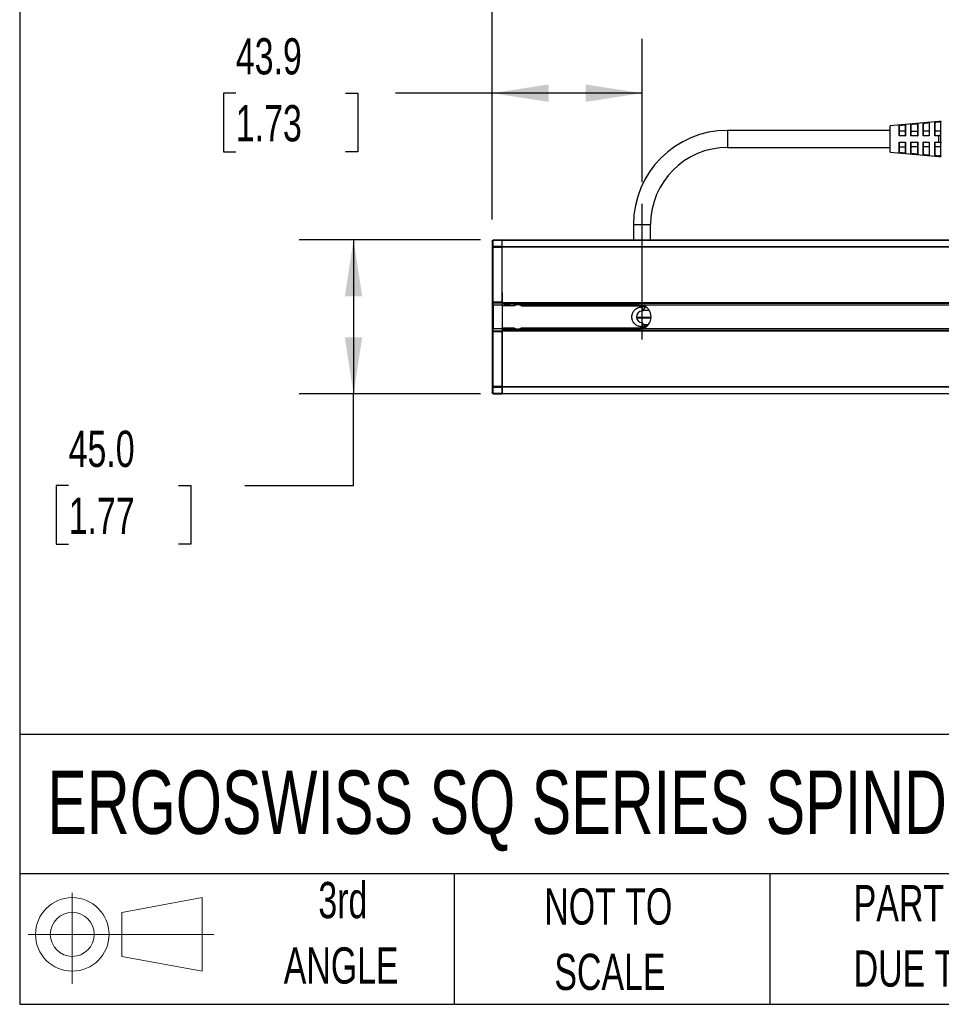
# Model space of a CAD drawing. Header units: millimetres. Extents: x 32 to 1365, y 32 to 1048.
# Tile 1 of 22: x 32 to 301, y 32 to 320. Entities that reach past the tile are written whole.
import ezdxf

# ---------------------------------------------------------------- set-up
doc = ezdxf.new("R2010")
doc.units = ezdxf.units.MM
doc.header["$LTSCALE"] = 5
doc.linetypes.add('CENTERX2', pattern=[20.32, 12.7, -2.54, 2.54, -2.54])
doc.layers.add('CENTER', color=40, linetype='CENTERX2')
doc.layers.add('SLD-DEFPOINTS', color=7, linetype='Continuous')
doc.layers.add('DIMENSIONS', color=140, linetype='Continuous', lineweight=25)
doc.layers.add('TEXT', color=140, linetype='Continuous', lineweight=25)
doc.styles.add('SLDTEXTSTYLE0', font='TXT', dxfattribs={"width": 0.7})
doc.dimstyles.new('SLDDIMSTYLE0', dxfattribs={"dimtxt": 10.790039, "dimasz": 16.51, "dimexe": 0, "dimexo": 0.0625, "dimgap": 2.69751, "dimtad": 0, "dimtih": 1, "dimtoh": 1, "dimrnd": 1e-09, "dimzin": 4, "dimdsep": 46, "dimtxsty": 'SLDTEXTSTYLE0', "dimsah": 1, "dimcen": 0.09, "dimadec": 0, "dimazin": 1, "dimtfac": 1, "dimtofl": 0, "dimtmove": 0, "dimatfit": 3, "dimfxl": 0, "dimfrac": 2, "dimtolj": 1, "dimtzin": 12, "dimarcsym": 0})
doc.dimstyles.new('SLDDIMSTYLE9', dxfattribs={"dimtxt": 10.790039, "dimasz": 16.51, "dimexe": 0, "dimexo": 0.0625, "dimgap": 2.69751, "dimtad": 0, "dimtih": 1, "dimtoh": 1, "dimrnd": 1e-09, "dimzin": 12, "dimdsep": 46, "dimtxsty": 'SLDTEXTSTYLE0', "dimsah": 1, "dimcen": 0.09, "dimadec": 0, "dimazin": 3, "dimtfac": 1, "dimtofl": 0, "dimtmove": 0, "dimatfit": 3, "dimfxl": 0, "dimfrac": 2, "dimtolj": 1, "dimtzin": 12, "dimarcsym": 0})

# ---------------------------------------------------------------- blocks, each defined once
blk = doc.blocks.new('Block11')
at = {"color": 7, "linetype": 'Continuous', "lineweight": 18}
for p, q in [((12.94, 26.55), (12.94, 0)), ((27.4, 20.84), (50.88, 25.16)), ((50.88, 25.16), (50.88, 3.66)), ((27.4, 7.98), (27.4, 20.84)), ((0, 14.41), (54.37, 14.41)), ((27.4, 7.98), (50.88, 3.66))]:
    blk.add_line(p, q, dxfattribs=at)
for radius in [10.75, 6.43]:
    blk.add_circle((12.94, 14.41), radius, dxfattribs=at)
blk = doc.blocks.new('Block12')
at = {"layer": 'SLD-DEFPOINTS'}
blk.add_blockref('Block11', (0, 0), dxfattribs=at)
blk = doc.blocks.new('_D_14')
at = {"layer": 'DIMENSIONS'}
for p, q in [((169.86, 261.17), (169.86, 379.76)), ((809.86, 244.17), (809.86, 379.76)), ((169.86, 363.89), (431.09, 363.89)), ((445.72, 363.89), (442.09, 363.89)), ((442.09, 363.89), (442.09, 346.74)), ((486.76, 363.89), (490.38, 363.89)), ((490.38, 363.89), (490.38, 346.74)), ((809.86, 363.89), (501.38, 363.89)), ((442.09, 346.74), (445.72, 346.74)), ((490.38, 346.74), (486.76, 346.74))]:
    blk.add_line(p, q, dxfattribs=at)
for points in [[(169.86, 363.89), (186.37, 361.35), (186.37, 366.43)], [(809.86, 363.89), (793.35, 366.43), (793.35, 361.35)]]:
    blk.add_solid(points, dxfattribs=at)
at = {"layer": 'DIMENSIONS', "char_height": 10.583, "attachment_point": 1, "style": 'SLDTEXTSTYLE0'}
for s, insert in [('640.0', (445.72, 379.94)), ('25.20', (445.72, 360.38))]:
    blk.add_mtext(s, dxfattribs=dict(at, insert=insert))
blk = doc.blocks.new('_D_16')
at = {"layer": 'DIMENSIONS'}
for p, q in [((169.86, 261.17), (169.86, 313.93)), ((213.71, 272.08), (213.71, 313.93)), ((94.95, 298.05), (91.33, 298.05)), ((91.33, 298.05), (91.33, 280.9)), ((127.02, 298.05), (130.64, 298.05)), ((130.64, 298.05), (130.64, 280.9)), ((169.86, 298.05), (141.64, 298.05)), ((213.71, 298.05), (169.86, 298.05)), ((91.33, 280.9), (94.95, 280.9)), ((130.64, 280.9), (127.02, 280.9))]:
    blk.add_line(p, q, dxfattribs=at)
for points in [[(169.86, 298.05), (186.37, 295.51), (186.37, 300.59)], [(213.71, 298.05), (197.2, 300.59), (197.2, 295.51)]]:
    blk.add_solid(points, dxfattribs=at)
at = {"layer": 'DIMENSIONS', "char_height": 10.583, "attachment_point": 1, "style": 'SLDTEXTSTYLE0'}
for s, insert in [('43.9', (94.95, 314.11)), ('1.73', (94.95, 294.55))]:
    blk.add_mtext(s, dxfattribs=dict(at, insert=insert))
blk = doc.blocks.new('_D_17')
at = {"layer": 'DIMENSIONS'}
for p, q in [((166.51, 255.17), (113.47, 255.17)), ((129.35, 255.17), (129.35, 210.17)), ((166.51, 210.17), (113.47, 210.17)), ((129.35, 183.34), (129.35, 210.17)), ((46.07, 183.34), (42.45, 183.34)), ((42.45, 183.34), (42.45, 166.19)), ((78.14, 183.34), (81.76, 183.34)), ((81.76, 183.34), (81.76, 166.19)), ((97.6, 183.34), (129.35, 183.34)), ((42.45, 166.19), (46.07, 166.19)), ((81.76, 166.19), (78.14, 166.19))]:
    blk.add_line(p, q, dxfattribs=at)
for points in [[(129.35, 255.17), (126.81, 238.66), (131.89, 238.66)], [(129.35, 210.17), (131.89, 226.68), (126.81, 226.68)]]:
    blk.add_solid(points, dxfattribs=at)
at = {"layer": 'DIMENSIONS', "char_height": 10.583, "attachment_point": 1, "style": 'SLDTEXTSTYLE0'}
for s, insert in [('45.0', (46.07, 199.39)), ('1.77', (46.07, 179.83))]:
    blk.add_mtext(s, dxfattribs=dict(at, insert=insert))

msp = doc.modelspace()

# ---------------------------------------------------------------- linework, layer by layer
for p, q in [((286.20655, 280.88522), (286.20655, 288.44762)), ((300.50299, 289.76642), (286.298, 288.54725)), ((286.298, 280.78559), (286.298, 288.54725)), ((288.898, 285.58881), (288.898, 288.6654)), ((290.60758, 288.71801), (289.004, 288.5769)), ((290.698, 288.82328), (290.698, 285.58798)), ((292.298, 285.58729), (292.298, 288.96467)), ((292.40655, 288.87603), (292.40188, 288.87562)), ((294.20736, 289.03394), (292.40655, 288.87603)), ((294.298, 289.14023), (294.298, 285.58649)), ((295.898, 285.58589), (295.898, 289.28046)), ((296.00655, 289.1915), (296.00232, 289.19113)), ((297.60712, 289.33148), (296.00655, 289.1915)), ((297.698, 289.43801), (297.698, 285.58526)), ((299.298, 285.58473), (299.298, 289.57788)), ((299.40655, 289.48868), (299.40267, 289.48834)), ((300.50728, 289.58475), (299.40655, 289.48868)), ((301.10655, 289.76642), (300.50299, 289.76642)), ((300.50299, 289.68313), (300.50299, 289.76642)), ((300.50299, 289.68313), (301.10655, 289.68312)), ((301.10655, 289.58475), (300.50728, 289.58475)), ((301.10655, 286.95771), (301.10655, 289.58475)), ((286.20655, 287.16642), (238.70655, 287.16642)), ((238.70655, 287.16642), (238.70655, 284.66642)), ((289.00138, 285.66642), (289.00655, 285.66642)), ((290.60655, 286.95771), (289.00655, 286.95771)), ((289.00655, 285.66642), (290.60732, 285.66642)), ((292.40188, 285.66642), (292.40655, 285.66642)), ((292.40655, 286.95771), (294.20655, 286.95771)), ((292.40655, 285.66642), (294.20716, 285.66642)), ((296.00232, 285.66642), (296.00655, 285.66642)), ((297.60655, 286.95771), (296.00655, 286.95771)), ((296.00655, 285.66642), (297.60712, 285.66642)), ((299.40267, 285.66642), (299.40655, 285.66642)), ((301.10655, 286.95771), (299.40655, 286.95771)), ((299.40655, 285.66642), (300.50728, 285.66642)), ((301.10655, 285.58442), (300.50299, 285.58435)), ((300.50299, 283.74849), (300.50299, 285.58435)), ((301.10655, 285.66642), (300.50728, 285.66642)), ((301.10655, 285.66642), (301.10655, 286.95771)), ((301.10655, 283.74842), (301.10655, 285.58442)), ((238.70655, 284.66642), (238.70655, 282.16642)), ((238.70655, 282.16642), (286.20655, 282.16642)), ((288.898, 280.66744), (288.898, 283.74402)), ((290.60758, 283.66642), (289.00401, 283.66642)), ((289.00655, 282.37513), (290.60655, 282.37513)), ((290.698, 283.74486), (290.698, 280.50886)), ((292.298, 280.36816), (292.298, 283.74555)), ((292.40655, 283.66642), (292.40188, 283.66642)), ((294.20736, 283.66642), (292.40655, 283.66642)), ((294.20655, 282.37513), (292.40655, 282.37513)), ((294.298, 283.74635), (294.298, 280.1926)), ((295.898, 280.05237), (295.898, 283.74695)), ((296.00655, 283.66642), (296.00232, 283.66642)), ((297.60712, 283.66642), (296.00655, 283.66642)), ((297.60655, 282.37513), (296.00655, 282.37513)), ((297.698, 283.74758), (297.698, 279.89482)), ((299.298, 279.75495), (299.298, 283.74811)), ((299.40655, 283.66642), (299.40267, 283.66642)), ((300.50728, 283.66642), (299.40655, 283.66642)), ((301.10655, 282.37513), (299.40655, 282.37513)), ((300.50299, 283.74849), (301.10655, 283.74842)), ((301.10655, 283.66642), (300.50728, 283.66642)), ((301.10655, 282.37513), (301.10655, 283.66642)), ((301.10655, 279.74808), (301.10655, 282.37513)), ((286.298, 280.78559), (300.50299, 279.56642)), ((289.00138, 280.75617), (289.00655, 280.75571)), ((289.00655, 280.75571), (290.60732, 280.61491)), ((292.40188, 280.45722), (292.40655, 280.45681)), ((292.40655, 280.45681), (294.20716, 280.29894)), ((296.00232, 280.1417), (296.00655, 280.14133)), ((296.00655, 280.14133), (297.60712, 280.00135)), ((299.40267, 279.84449), (299.40655, 279.84416)), ((299.40655, 279.84416), (300.50728, 279.74808)), ((301.10655, 279.64972), (300.50299, 279.64971)), ((300.50299, 279.56642), (300.50299, 279.64971)), ((300.50299, 279.56642), (301.10655, 279.56642)), ((301.10655, 279.74808), (300.50728, 279.74808)), ((211.20655, 259.66642), (211.20655, 255.16642)), ((211.20655, 259.66642), (213.70655, 259.66642)), ((213.70655, 259.66642), (216.20655, 259.66642)), ((216.20655, 255.16642), (216.20655, 259.66642)), ((169.85655, 254.81924), (169.85655, 253.02261)), ((172.85322, 255.16636), (170.15131, 255.1192)), ((170.15131, 255.03134), (172.85322, 255.07851)), ((170.15131, 253.23471), (170.15131, 255.03134)), ((172.85322, 253.25425), (170.15131, 253.23471)), ((172.85322, 253.25425), (172.85322, 255.07851)), ((172.85655, 255.16642), (803.85655, 255.16642)), ((172.85655, 255.16642), (172.85655, 255.07855)), ((172.85655, 255.07855), (803.85655, 255.07855)), ((172.85655, 253.25429), (172.85655, 255.07855)), ((172.85655, 253.25429), (172.85655, 253.04215)), ((172.85655, 253.25429), (803.85655, 253.25429)), ((169.85655, 253.02261), (169.85655, 237.01359)), ((170.15131, 253.02261), (169.85655, 253.02261)), ((170.15131, 253.02261), (172.85322, 253.04215)), ((170.15131, 237.01359), (170.15131, 253.02261)), ((172.85322, 236.96643), (172.85322, 253.04215)), ((172.85655, 236.86642), (172.85655, 253.04215)), ((803.85655, 253.04215), (172.85655, 253.04215)), ((172.85322, 250.09249), (172.85655, 250.09249)), ((172.85655, 249.95991), (172.85322, 249.95991)), ((172.85655, 249.56216), (172.85322, 249.56216)), ((172.85655, 249.42958), (172.85322, 249.42958)), ((172.85655, 248.6838), (172.85322, 248.6838)), ((172.85655, 247.92145), (172.85322, 247.92145)), ((172.85322, 247.73915), (172.85655, 247.73915)), ((172.85655, 247.49056), (172.85322, 247.49056)), ((172.85655, 246.94366), (172.85322, 246.94366)), ((172.85655, 246.76136), (172.85322, 246.76136)), ((172.85655, 246.49619), (172.85322, 246.49619)), ((172.85655, 245.86642), (172.85322, 245.86642)), ((172.85655, 245.76699), (172.85322, 245.76699)), ((172.85655, 245.71727), (172.85322, 245.71727)), ((172.85655, 245.7007), (172.85322, 245.7007)), ((172.85655, 245.56811), (172.85322, 245.56811)), ((172.85655, 245.40239), (172.85322, 245.40239)), ((172.85655, 245.20351), (172.85322, 245.20351)), ((172.85655, 245.05436), (172.85322, 245.05436)), ((172.85655, 244.93835), (172.85322, 244.93835)), ((172.85655, 244.77262), (172.85322, 244.77262)), ((172.85655, 244.67318), (172.85322, 244.67318)), ((172.85655, 244.52403), (172.85322, 244.52403)), ((172.85655, 244.42459), (172.85322, 244.42459)), ((172.85655, 244.3583), (172.85322, 244.3583)), ((172.85655, 244.34173), (172.85322, 244.34173)), ((172.85655, 244.32515), (172.85322, 244.32515)), ((172.85655, 242.85017), (172.85322, 242.85017)), ((172.85322, 240.99676), (172.85655, 240.99676)), ((172.85655, 240.82794), (172.85322, 240.82794)), ((169.85655, 237.01359), (170.15131, 237.01359)), ((169.85655, 236.83858), (169.85655, 236.10856)), ((170.15131, 236.10856), (169.85655, 236.10856)), ((169.85655, 236.10856), (169.85655, 229.22447)), ((170.15131, 236.10856), (170.15121, 236.71366)), ((172.85322, 236.96643), (170.15131, 237.01359)), ((172.85322, 236.66648), (170.15131, 236.71364)), ((172.85322, 236.08886), (170.15131, 236.10856)), ((170.15131, 236.10856), (170.15131, 229.22447)), ((172.85322, 236.20919), (174.92321, 236.20201)), ((176.14633, 236.10493), (172.85322, 236.11643)), ((172.85488, 235.91938), (172.85322, 236.08886)), ((172.85655, 236.86642), (803.85655, 236.86642)), ((172.85655, 236.86642), (172.85655, 236.66642)), ((172.85655, 236.66642), (803.85655, 236.66642)), ((172.85655, 236.56642), (172.85655, 236.66642)), ((175.12506, 236.16642), (172.85655, 236.56642)), ((175.12506, 236.16642), (176.3883, 236.16642)), ((176.2924, 236.23465), (176.54873, 236.33493)), ((212.85655, 236.16642), (178.3248, 236.16642)), ((213.12382, 235.97586), (178.57853, 236.09644)), ((185.18279, 236.16642), (213.12382, 236.06949)), ((803.85655, 236.09535), (213.55828, 236.09535)), ((172.85488, 235.91938), (172.85488, 229.41345)), ((176.14738, 235.90494), (172.85488, 235.91938)), ((178.57958, 235.89645), (213.12487, 235.77586)), ((213.54911, 235.54951), (213.70655, 235.55225)), ((214.71029, 235.56977), (213.70655, 234.31642)), ((213.70655, 235.55225), (213.70655, 234.31642)), ((214.27268, 235.56214), (213.71084, 235.55233)), ((213.98685, 234.66642), (215.72883, 234.66642)), ((212.06083, 232.54763), (216.35453, 232.54763)), ((216.33262, 232.25785), (212.10794, 232.25785)), ((213.70655, 231.01642), (213.70655, 229.78058)), ((214.71029, 229.76306), (213.70655, 231.01642)), ((215.44234, 230.38072), (214.19778, 230.40302)), ((215.50313, 230.37608), (214.20069, 230.3994)), ((169.85655, 229.22447), (170.15131, 229.22447)), ((169.85655, 229.22447), (169.85655, 228.49425)), ((169.85655, 228.31924), (169.85655, 212.31022)), ((170.15121, 228.61918), (170.15131, 229.22447)), ((170.15131, 228.6192), (172.85322, 228.66636)), ((170.15131, 229.22447), (172.85322, 229.24397)), ((170.15131, 228.31924), (172.85322, 228.36641)), ((170.15131, 212.31022), (170.15131, 228.31924)), ((172.85322, 229.24398), (172.85488, 229.41345)), ((172.85322, 229.21641), (176.14633, 229.2279)), ((174.23792, 229.00999), (172.85322, 229.00522)), ((172.85322, 212.29068), (172.85322, 228.36641)), ((172.85488, 229.41345), (176.14738, 229.4279)), ((172.85655, 228.76642), (175.12506, 229.16642)), ((172.85655, 228.66642), (172.85655, 228.76642)), ((172.85655, 228.46642), (172.85655, 228.66642)), ((803.85655, 228.66642), (172.85655, 228.66642)), ((172.85655, 228.46642), (172.85655, 212.29068)), ((803.85655, 228.46642), (172.85655, 228.46642)), ((175.12506, 229.16642), (176.3883, 229.16642)), ((178.3248, 229.16642), (212.85655, 229.16642)), ((178.57853, 229.23639), (213.12382, 229.35698)), ((178.57958, 229.43639), (213.12487, 229.55698)), ((213.70655, 229.78058), (213.54912, 229.78333)), ((213.55828, 229.23749), (803.85655, 229.23749)), ((213.71164, 229.78049), (213.70655, 229.78058)), ((214.27268, 229.7707), (213.71164, 229.78049)), ((215.08409, 230.0562), (214.46729, 230.06649)), ((214.64898, 229.83963), (214.84153, 229.83646)), ((172.85322, 213.1664), (172.85655, 213.16642)), ((169.85655, 212.31022), (170.15131, 212.31022)), ((169.85655, 212.31022), (169.85655, 210.51359)), ((172.85322, 212.29068), (170.15131, 212.31022)), ((170.15131, 212.09812), (172.85322, 212.07859)), ((170.15131, 210.30149), (170.15131, 212.09812)), ((172.85322, 210.25433), (170.15131, 210.30149)), ((170.15131, 210.21364), (172.85322, 210.16648)), ((172.85655, 212.84381), (172.85322, 212.84381)), ((172.85322, 210.25433), (172.85322, 212.07859)), ((172.85655, 212.07855), (172.85655, 212.29068)), ((172.85655, 212.29068), (803.85655, 212.29068)), ((803.85655, 212.07855), (172.85655, 212.07855)), ((172.85655, 212.07855), (172.85655, 210.25429)), ((172.85655, 210.25429), (803.85655, 210.25429)), ((172.85655, 210.16642), (172.85655, 210.25429)), ((803.85655, 210.16642), (172.85655, 210.16642))]:
    msp.add_line(p, q)
at = {"flags": 128}
msp.add_lwpolyline([(170.15131, 228.31924), (170.09354, 228.31924), (170.03813, 228.31924), (169.98717, 228.31924), (169.94258, 228.31924), (169.90602, 228.31924), (169.87889, 228.31924), (169.86219, 228.31924), (169.85655, 228.31924)], dxfattribs=at)
for centre, radius, start, end in [((286.30655, 288.44762), 0.1, 94.9054868, 180), ((301.10655, 289.86642), 0.1, 270, 0), ((238.70655, 259.66642), 27.5, 90, 180), ((238.70655, 259.66642), 22.5, 90, 180), ((286.30655, 280.88522), 0.1, 180, 265.0945132), ((301.10655, 279.46642), 0.1, 360, 90), ((170.15655, 254.81924), 0.3, 91, 180), ((170.15655, 237.01359), 0.3, 180, 269), ((170.41683, 235.97493), 5.73098, 359.3001791, 1.2998071), ((170.7008, 232.85392), 6.58349, 28.4688385, 30.2168888), ((172.56593, 239.22767), 6.53423, 330.2576784, 332.0040166), ((172.84902, 235.96644), 5.73098, 359.3001791, 1.2998071), ((207.39432, 235.84586), 5.73098, 359.3001791, 1.2998071), ((212.85655, 232.66642), 3.5, 281.5658538, 78.4341462), ((213.70655, 232.66642), 1.65, 90, 270), ((170.15655, 228.31924), 0.3, 91, 179.9999766), ((178.6906, 229.18398), 2.54465, 179.0110943, 180.3955207), ((170.41683, 229.3579), 5.73098, 358.7001929, 0.6998209), ((170.7008, 232.47891), 6.58349, 329.7831112, 331.5311615), ((172.56593, 226.10517), 6.53423, 27.9959834, 29.7423216), ((172.84902, 229.36639), 5.73098, 358.7001929, 0.6998209), ((227.72275, 229.2504), 14.59932, 179.5817292, 180.4182708), ((207.39432, 229.48698), 5.73098, 358.7001929, 0.6998209), ((214.82323, 229.74929), 0.20365, 192.233665, 207.2173512), ((170.15655, 210.51359), 0.3, 180, 269)]:
    msp.add_arc(centre, radius, start, end)
for points, knots in [([(288.89798, 288.6656), (288.90408, 288.66557), (288.91741, 288.66552), (288.93042, 288.66161), (288.94281, 288.65284), (288.95932, 288.63772), (288.97891, 288.61665), (288.99534, 288.59557), (289.00106, 288.58323), (289.004, 288.5769)], [0, 0, 0, 0, 0.113711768, 0.248724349, 0.32119565, 0.515587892, 0.760202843, 0.877144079, 1, 1, 1, 1]), ([(288.898, 288.6654), (289.09143, 288.6823), (289.69145, 288.73472), (290.29144, 288.78751), (290.698, 288.82328)], [0, 0, 0, 0, 0.322382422, 1, 1, 1, 1]), ([(290.60758, 288.71802), (290.60889, 288.72434), (290.6117, 288.73782), (290.62346, 288.76235), (290.63927, 288.78405), (290.6523, 288.80281), (290.66339, 288.81384), (290.67816, 288.82071), (290.69178, 288.82247), (290.698, 288.82328)], [0, 0, 0, 0, 0.113102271, 0.241051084, 0.489709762, 0.625627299, 0.760816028, 0.890752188, 1, 1, 1, 1]), ([(292.40188, 288.87562), (292.39945, 288.88219), (292.39452, 288.89553), (292.38291, 288.91338), (292.36669, 288.9318), (292.3418, 288.95154), (292.31691, 288.96181), (292.30085, 288.96424), (292.298, 288.96467)], [0, 0, 0, 0, 0.124425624, 0.2525355, 0.386710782, 0.595793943, 0.928368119, 1, 1, 1, 1]), ([(292.40655, 285.66642), (292.40655, 286.43792), (292.40655, 287.14332), (292.40655, 288.26521), (292.40655, 288.65992), (292.40655, 288.84457)], [0, 0, 0, 0, 0.5, 0.5, 1, 1, 1, 1]), ([(294.20655, 289.02088), (294.20655, 288.83311), (294.20655, 288.41886), (294.20655, 287.23242), (294.20655, 286.48407), (294.20655, 285.66642)], [0, 0, 0, 0, 0.5, 0.5, 1, 1, 1, 1]), ([(294.298, 289.14023), (294.28697, 289.13595), (294.26779, 289.12851), (294.24585, 289.10988), (294.22914, 289.09003), (294.21423, 289.06588), (294.20961, 289.04438), (294.20736, 289.03394)], [0, 0, 0, 0, 0.278528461, 0.484382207, 0.617914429, 0.814445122, 1, 1, 1, 1]), ([(296.00232, 289.19113), (295.99996, 289.19778), (295.99515, 289.21129), (295.98357, 289.22939), (295.96725, 289.24803), (295.94212, 289.26779), (295.91701, 289.27785), (295.90085, 289.28007), (295.898, 289.28046)], [0, 0, 0, 0, 0.124184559, 0.252227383, 0.386633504, 0.596777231, 0.928984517, 1, 1, 1, 1]), ([(296.00655, 285.66642), (296.00655, 286.52097), (296.00655, 287.30371), (296.00655, 288.54177), (296.00655, 288.97157), (296.00655, 289.16167)], [0, 0, 0, 0, 0.5, 0.5, 1, 1, 1, 1]), ([(297.60655, 289.3198), (297.60655, 289.12725), (297.60655, 288.68004), (297.60655, 287.38392), (297.60655, 286.56245), (297.60655, 285.66642)], [0, 0, 0, 0, 0.5, 0.5, 1, 1, 1, 1]), ([(297.698, 289.43801), (297.6879, 289.43432), (297.66977, 289.42768), (297.64752, 289.41024), (297.62892, 289.38926), (297.61359, 289.36376), (297.60917, 289.34142), (297.6072, 289.33148)], [0, 0, 0, 0, 0.252996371, 0.454370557, 0.604625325, 0.823933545, 1, 1, 1, 1]), ([(299.40267, 289.48834), (299.40036, 289.49506), (299.39567, 289.50871), (299.38412, 289.527), (299.36775, 289.54578), (299.34246, 289.56557), (299.31713, 289.57548), (299.30085, 289.57753), (299.298, 289.57788)], [0, 0, 0, 0, 0.123999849, 0.251993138, 0.386590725, 0.596420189, 0.929464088, 1, 1, 1, 1]), ([(299.40655, 285.66642), (299.40655, 286.59931), (299.40655, 287.45523), (299.40655, 288.80293), (299.40655, 289.26557), (299.40655, 289.46017)], [0, 0, 0, 0, 0.5, 0.5, 1, 1, 1, 1]), ([(301.20415, 289.71272), (301.2049, 289.71993), (301.20634, 289.73375), (301.20648, 289.74389), (301.20655, 289.74874)], [0, 0, 0, 0, 0.521288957, 1, 1, 1, 1]), ([(288.898, 285.58881), (288.90085, 285.59161), (288.91726, 285.60772), (288.94282, 285.63048), (288.96979, 285.65311), (288.98977, 285.66441), (288.99757, 285.66576), (289.00138, 285.66642)], [0, 0, 0, 0, 0.072399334, 0.417472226, 0.634196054, 0.821259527, 1, 1, 1, 1]), ([(290.60757, 285.66641), (290.60893, 285.6661), (290.61169, 285.66547), (290.62041, 285.66019), (290.6342, 285.64976), (290.65846, 285.62595), (290.68269, 285.60269), (290.698, 285.58798)], [0, 0, 0, 0, 0.123477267, 0.250371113, 0.383094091, 0.609994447, 1, 1, 1, 1]), ([(292.298, 285.58729), (292.30085, 285.59009), (292.3174, 285.6064), (292.34322, 285.62956), (292.37044, 285.65272), (292.39052, 285.66434), (292.39816, 285.66574), (292.40188, 285.66642)], [0, 0, 0, 0, 0.071700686, 0.417057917, 0.634092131, 0.821515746, 1, 1, 1, 1]), ([(294.20736, 285.66641), (294.20863, 285.66609), (294.21122, 285.66544), (294.21985, 285.66001), (294.23366, 285.64931), (294.25809, 285.62498), (294.28255, 285.60139), (294.298, 285.58649)], [0, 0, 0, 0, 0.123267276, 0.250160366, 0.38322293, 0.610386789, 1, 1, 1, 1]), ([(295.898, 285.58589), (295.90085, 285.5887), (295.9175, 285.60516), (295.94355, 285.6287), (295.97102, 285.65234), (295.99121, 285.66428), (295.99868, 285.66572), (296.00232, 285.66642)], [0, 0, 0, 0, 0.071091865, 0.416048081, 0.634073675, 0.82177491, 1, 1, 1, 1]), ([(297.6072, 285.66642), (297.60828, 285.66599), (297.6106, 285.66506), (297.61894, 285.65842), (297.63365, 285.64634), (297.65954, 285.62242), (297.68364, 285.59913), (297.698, 285.58526)], [0, 0, 0, 0, 0.113405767, 0.244732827, 0.396541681, 0.640651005, 1, 1, 1, 1]), ([(299.298, 285.58473), (299.30085, 285.58755), (299.31756, 285.60411), (299.34378, 285.62797), (299.37148, 285.65201), (299.39176, 285.66423), (299.3991, 285.6657), (299.40267, 285.66642)], [0, 0, 0, 0, 0.0706066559, 0.4146472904, 0.6339192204, 0.821918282, 1, 1, 1, 1]), ([(288.89798, 283.74398), (288.90503, 283.73717), (288.91854, 283.72415), (288.94017, 283.70638), (288.95931, 283.69261), (288.97777, 283.68129), (288.9917, 283.66937), (288.99942, 283.66708), (289.004, 283.66572)], [0, 0, 0, 0, 0.175466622, 0.335928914, 0.519374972, 0.634913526, 0.783344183, 1, 1, 1, 1]), ([(290.60758, 283.6656), (290.60889, 283.66605), (290.6117, 283.66702), (290.62347, 283.67459), (290.63931, 283.68711), (290.65236, 283.70639), (290.66354, 283.72333), (290.6781, 283.73948), (290.69177, 283.74316), (290.69799, 283.74484)], [0, 0, 0, 0, 0.111978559, 0.238655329, 0.484951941, 0.620010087, 0.755820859, 0.888922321, 1, 1, 1, 1]), ([(292.40188, 283.66642), (292.39945, 283.66674), (292.39452, 283.66741), (292.38291, 283.67286), (292.36669, 283.68312), (292.3418, 283.70451), (292.31691, 283.72692), (292.30085, 283.74274), (292.298, 283.74555)], [0, 0, 0, 0, 0.124425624, 0.2525355, 0.386710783, 0.595793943, 0.92836812, 1, 1, 1, 1]), ([(292.40655, 280.48826), (292.40655, 280.67292), (292.40655, 281.06763), (292.40655, 282.18952), (292.40655, 282.89491), (292.40655, 283.66642)], [0, 0, 0, 0, 0.5, 0.5, 1, 1, 1, 1]), ([(294.20655, 283.66642), (294.20655, 282.84876), (294.20655, 282.10042), (294.20655, 280.91398), (294.20655, 280.49973), (294.20655, 280.31196)], [0, 0, 0, 0, 0.5, 0.5, 1, 1, 1, 1]), ([(294.298, 283.74635), (294.28697, 283.7356), (294.26779, 283.7169), (294.24585, 283.69579), (294.22914, 283.67959), (294.21423, 283.66874), (294.20961, 283.66718), (294.20736, 283.66642)], [0, 0, 0, 0, 0.2785284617, 0.4843822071, 0.6179144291, 0.8144451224, 1, 1, 1, 1]), ([(296.00232, 283.66642), (295.99996, 283.66675), (295.99515, 283.66743), (295.98357, 283.67303), (295.96725, 283.68355), (295.94212, 283.70539), (295.91701, 283.72816), (295.90085, 283.74413), (295.898, 283.74695)], [0, 0, 0, 0, 0.124184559, 0.252227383, 0.386633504, 0.596777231, 0.928984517, 1, 1, 1, 1]), ([(296.00655, 280.17117), (296.00655, 280.36127), (296.00655, 280.79107), (296.00655, 282.02912), (296.00655, 282.81187), (296.00655, 283.66642)], [0, 0, 0, 0, 0.5, 0.5, 1, 1, 1, 1]), ([(297.60655, 283.66642), (297.60655, 282.77038), (297.60655, 281.94891), (297.60655, 280.6528), (297.60655, 280.20559), (297.60655, 280.01303)], [0, 0, 0, 0, 0.5, 0.5, 1, 1, 1, 1]), ([(297.698, 283.74758), (297.6879, 283.73775), (297.66977, 283.7201), (297.64752, 283.69932), (297.62892, 283.68247), (297.61359, 283.66978), (297.60917, 283.66745), (297.6072, 283.66642)], [0, 0, 0, 0, 0.252996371, 0.454370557, 0.604625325, 0.823933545, 1, 1, 1, 1]), ([(299.40267, 283.66642), (299.40036, 283.66676), (299.39567, 283.66745), (299.38412, 283.67317), (299.36775, 283.68388), (299.34246, 283.70611), (299.31713, 283.72914), (299.30085, 283.74528), (299.298, 283.74811)], [0, 0, 0, 0, 0.123999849, 0.251993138, 0.386590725, 0.596420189, 0.929464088, 1, 1, 1, 1]), ([(299.40655, 279.87266), (299.40655, 280.06727), (299.40655, 280.5299), (299.40655, 281.87761), (299.40655, 282.73353), (299.40655, 283.66642)], [0, 0, 0, 0, 0.5, 0.5, 1, 1, 1, 1]), ([(301.10655, 283.66642), (301.1101, 283.6663), (301.11841, 283.66603), (301.13133, 283.66362), (301.14773, 283.65825), (301.16525, 283.64836), (301.18539, 283.63022), (301.19613, 283.61222), (301.20444, 283.59081), (301.20565, 283.57683), (301.20655, 283.56642)], [0, 0, 0, 0, 0.045922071, 0.10731943, 0.186190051, 0.307800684, 0.431220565, 0.660315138, 0.747153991, 1, 1, 1, 1]), ([(301.20655, 283.57487), (301.2064, 283.57801), (301.20592, 283.58789), (301.2048, 283.59895), (301.20404, 283.6065)], [0, 0, 0, 0, 0.318429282, 1, 1, 1, 1]), ([(288.898, 280.66744), (288.90085, 280.66791), (288.91726, 280.67065), (288.94282, 280.68164), (288.96979, 280.70413), (288.98977, 280.72805), (288.99757, 280.74694), (289.00138, 280.75617)], [0, 0, 0, 0, 0.072399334, 0.417472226, 0.634196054, 0.821259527, 1, 1, 1, 1]), ([(290.60757, 280.61494), (290.60893, 280.60806), (290.61169, 280.59409), (290.62041, 280.5746), (290.6342, 280.55301), (290.65846, 280.5263), (290.68269, 280.51562), (290.698, 280.50886)], [0, 0, 0, 0, 0.1234772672, 0.2503711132, 0.383094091, 0.6099944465, 1, 1, 1, 1]), ([(292.298, 280.36816), (292.30085, 280.3686), (292.3174, 280.3711), (292.34322, 280.38189), (292.37044, 280.40444), (292.39052, 280.42867), (292.39816, 280.44786), (292.40188, 280.45722)], [0, 0, 0, 0, 0.071700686, 0.417057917, 0.634092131, 0.821515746, 1, 1, 1, 1]), ([(294.20736, 280.29896), (294.20863, 280.29201), (294.21122, 280.2779), (294.21985, 280.25818), (294.23366, 280.23638), (294.25809, 280.20964), (294.28255, 280.1992), (294.298, 280.1926)], [0, 0, 0, 0, 0.123267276, 0.250160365, 0.38322293, 0.610386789, 1, 1, 1, 1]), ([(297.6072, 280.00136), (297.60828, 279.99493), (297.6106, 279.98105), (297.61894, 279.96058), (297.63365, 279.93696), (297.65954, 279.91029), (297.68364, 279.9006), (297.698, 279.89482)], [0, 0, 0, 0, 0.113405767, 0.244732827, 0.396541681, 0.640651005, 1, 1, 1, 1]), ([(169.85655, 254.81924), (169.85655, 254.87416), (169.88814, 254.92876), (169.99701, 255.0071), (170.07366, 255.03038), (170.15131, 255.03134)], [0, 0, 0, 0, 0.5, 0.5, 1, 1, 1, 1]), ([(170.15131, 253.23471), (170.07366, 253.23375), (169.99701, 253.21047), (169.88814, 253.13213), (169.85655, 253.07753), (169.85655, 253.02261)], [0, 0, 0, 0, 0.5, 0.5, 1, 1, 1, 1]), ([(172.85322, 250.0767), (172.85322, 250.08628), (172.85322, 250.10541), (172.85322, 250.13835), (172.85322, 250.17939), (172.85322, 250.22982), (172.85322, 250.2691), (172.85322, 250.2888)], [0, 0, 0, 0, 0.166557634, 0.33233249, 0.500192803, 0.749365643, 1, 1, 1, 1]), ([(172.85322, 239.64442), (172.85322, 239.58916), (172.85322, 239.47863), (172.85323, 239.30343), (172.85325, 239.12183), (172.85327, 238.9335), (172.85328, 238.73906), (172.8533, 238.53887), (172.85331, 238.33337), (172.85331, 238.12301), (172.85331, 237.90825), (172.85331, 237.68954), (172.8533, 237.46737), (172.85328, 237.24222), (172.85327, 237.01456), (172.85325, 236.7849), (172.85323, 236.55373), (172.85322, 236.32155), (172.85322, 236.16643), (172.85322, 236.08887)], [0, 0, 0, 0, 0.058824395, 0.117648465, 0.176472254, 0.235295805, 0.294119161, 0.352942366, 0.411765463, 0.470588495, 0.529411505, 0.588234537, 0.647057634, 0.705880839, 0.764704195, 0.823527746, 0.882351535, 0.941175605, 1, 1, 1, 1]), ([(170.15131, 236.71364), (170.14994, 236.71366), (170.14915, 236.746), (170.14915, 236.85705), (170.14994, 236.93508), (170.15131, 237.01359)], [0, 0, 0, 0, 0.5, 0.5, 1, 1, 1, 1]), ([(172.85322, 236.66648), (172.85321, 236.66736), (172.8532, 236.66912), (172.85316, 236.68324), (172.85313, 236.70531), (172.8531, 236.73549), (172.8531, 236.77264), (172.85313, 236.81569), (172.85316, 236.86331), (172.8532, 236.91408), (172.85321, 236.94898), (172.85322, 236.96643)], [0, 0, 0, 0, 0.111118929, 0.222231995, 0.333340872, 0.444447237, 0.555552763, 0.666659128, 0.777768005, 0.888881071, 1, 1, 1, 1]), ([(176.48819, 235.99215), (176.46153, 235.9786), (176.40863, 235.95172), (176.32386, 235.92479), (176.23658, 235.90769), (176.17728, 235.90586), (176.14738, 235.90494)], [0, 0, 0, 0, 0.252061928, 0.499998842, 0.747936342, 1, 1, 1, 1]), ([(178.3248, 236.16642), (178.17598, 236.24875), (178.02003, 236.31065), (177.69426, 236.39487), (177.52422, 236.41642), (177.18891, 236.41642), (177.01889, 236.39488), (176.69308, 236.31065), (176.53712, 236.24875), (176.3883, 236.16642)], [0, 0, 0, 0, 0.25, 0.25, 0.5, 0.5, 0.75, 0.75, 1, 1, 1, 1]), ([(176.38977, 236.16723), (176.68625, 236.33094), (177.02486, 236.41759), (177.70221, 236.41522), (178.0402, 236.32621), (178.33553, 236.16044)], [0, 0, 0, 0, 0.5, 0.5, 1, 1, 1, 1]), ([(178.23938, 235.98603), (178.20633, 236.00382), (178.14035, 236.03932), (178.03746, 236.0846), (177.93208, 236.12379), (177.78617, 236.16774), (177.59698, 236.20571), (177.36478, 236.22133), (177.13222, 236.20743), (176.90631, 236.16334), (176.68896, 236.09386), (176.55514, 236.02606), (176.48819, 235.99215)], [0, 0, 0, 0, 0.061567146, 0.122928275, 0.184324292, 0.245995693, 0.372887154, 0.500058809, 0.626950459, 0.754121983, 0.876991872, 1, 1, 1, 1]), ([(213.92944, 235.97964), (213.87606, 235.99071), (213.76974, 236.01274), (213.60863, 236.03731), (213.44734, 236.05528), (213.28569, 236.06674), (213.17777, 236.06857), (213.12382, 236.06949)], [0, 0, 0, 0, 0.202262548, 0.40290485, 0.60241202, 0.801277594, 1, 1, 1, 1]), ([(213.54911, 229.78333), (213.49307, 229.78585), (213.38137, 229.79089), (213.21508, 229.81062), (213.05069, 229.83927), (212.88824, 229.8777), (212.72771, 229.92569), (212.45445, 230.02488), (212.08258, 230.21252), (211.65592, 230.54249), (211.29554, 230.94413), (211.02401, 231.39668), (210.8401, 231.87847), (210.74667, 232.37358), (210.73852, 232.87747), (210.82169, 233.38607), (210.9967, 233.88386), (211.26888, 234.34925), (211.6207, 234.75789), (211.99104, 235.05085), (212.34, 235.25066), (212.64787, 235.38453), (212.8633, 235.4424), (212.9714, 235.47144)], [0, 0, 0, 0, 0.020260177, 0.040388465, 0.060452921, 0.080522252, 0.100665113, 0.120949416, 0.185524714, 0.250165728, 0.314737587, 0.379363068, 0.439723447, 0.500133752, 0.560471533, 0.620874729, 0.685400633, 0.749994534, 0.814528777, 0.879132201, 0.919497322, 0.95960306, 1, 1, 1, 1]), ([(212.9714, 235.47144), (213.01885, 235.48278), (213.11358, 235.50543), (213.2578, 235.52865), (213.40301, 235.54454), (213.50036, 235.54785), (213.54911, 235.54951)], [0, 0, 0, 0, 0.250428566, 0.499999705, 0.749570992, 1, 1, 1, 1]), ([(214.27268, 235.56214), (214.21981, 235.58145), (214.11442, 235.61994), (213.95326, 235.66722), (213.7907, 235.70648), (213.6265, 235.73706), (213.46071, 235.75893), (213.29332, 235.77283), (213.18115, 235.77485), (213.12487, 235.77586)], [0, 0, 0, 0, 0.143816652, 0.286675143, 0.42895568, 0.571043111, 0.713323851, 0.856182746, 1, 1, 1, 1]), ([(214.27268, 235.56214), (214.36349, 235.56372), (214.45497, 235.56532), (214.58445, 235.56758), (214.62716, 235.56832), (214.68299, 235.5693), (214.70008, 235.5696), (214.72623, 235.57005), (214.73492, 235.5702), (214.73492, 235.5702)], [0, 0, 0, 0, 0.5, 0.5, 0.75, 0.75, 0.875, 0.875, 1, 1, 1, 1]), ([(170.15131, 228.31924), (170.14994, 228.39776), (170.14915, 228.47579), (170.14915, 228.58684), (170.14994, 228.61917), (170.15131, 228.6192)], [0, 0, 0, 0, 0.5, 0.5, 1, 1, 1, 1]), ([(172.85322, 228.36641), (172.85321, 228.38386), (172.8532, 228.41876), (172.85316, 228.46952), (172.85313, 228.51715), (172.8531, 228.5602), (172.8531, 228.59735), (172.85313, 228.62753), (172.85316, 228.6496), (172.8532, 228.66372), (172.85321, 228.66548), (172.85322, 228.66636)], [0, 0, 0, 0, 0.111118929, 0.222231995, 0.333340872, 0.444447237, 0.555552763, 0.666659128, 0.777768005, 0.888881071, 1, 1, 1, 1]), ([(172.85322, 229.24397), (172.85322, 229.1671), (172.85322, 229.01335), (172.85323, 228.78322), (172.85325, 228.55407), (172.85327, 228.3264), (172.85328, 228.10067), (172.85329, 227.87738), (172.8533, 227.65699), (172.85331, 227.43998), (172.85331, 227.22681), (172.8533, 227.01794), (172.85329, 226.81379), (172.85328, 226.61482), (172.85327, 226.42145), (172.85325, 226.23405), (172.85323, 226.05319), (172.85322, 225.87858), (172.85322, 225.76829), (172.85322, 225.71315)], [0, 0, 0, 0, 0.058824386, 0.117648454, 0.176472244, 0.2352958, 0.294119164, 0.352942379, 0.411765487, 0.470588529, 0.52941155, 0.58823459, 0.647057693, 0.705880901, 0.764704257, 0.823527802, 0.882351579, 0.941175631, 1, 1, 1, 1]), ([(176.14738, 229.4279), (176.17728, 229.42698), (176.23658, 229.42514), (176.32386, 229.40804), (176.40863, 229.38112), (176.46153, 229.35424), (176.48819, 229.34069)], [0, 0, 0, 0, 0.252063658, 0.500001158, 0.747938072, 1, 1, 1, 1]), ([(176.3883, 229.16642), (176.53712, 229.08408), (176.69307, 229.02219), (177.01884, 228.93797), (177.18888, 228.91642), (177.52419, 228.91642), (177.69421, 228.93796), (178.02002, 229.02218), (178.17598, 229.08408), (178.3248, 229.16642)], [0, 0, 0, 0, 0.25, 0.25, 0.5, 0.5, 0.75, 0.75, 1, 1, 1, 1]), ([(178.33553, 229.1724), (178.0402, 229.00662), (177.70221, 228.91761), (177.02486, 228.91525), (176.68625, 229.00189), (176.38977, 229.16561)], [0, 0, 0, 0, 0.5, 0.5, 1, 1, 1, 1]), ([(176.48819, 229.34069), (176.52136, 229.32314), (176.58759, 229.2881), (176.6908, 229.24354), (176.79645, 229.20509), (176.94266, 229.16215), (177.13211, 229.12551), (177.36441, 229.11151), (177.59687, 229.12703), (177.82247, 229.17269), (178.03933, 229.24369), (178.17267, 229.31242), (178.23938, 229.3468)], [0, 0, 0, 0, 0.0615671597, 0.1229283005, 0.1843243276, 0.2459957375, 0.3728872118, 0.5000588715, 0.6269505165, 0.7541220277, 0.8769918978, 1, 1, 1, 1]), ([(178.23938, 229.3468), (178.26595, 229.36054), (178.31866, 229.38778), (178.40323, 229.4153), (178.49039, 229.43301), (178.54969, 229.43526), (178.57958, 229.43639)], [0, 0, 0, 0, 0.252061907, 0.499998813, 0.747936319, 1, 1, 1, 1]), ([(213.12487, 229.55698), (213.18115, 229.55799), (213.29332, 229.56001), (213.46071, 229.5739), (213.6265, 229.59578), (213.7907, 229.62636), (213.95326, 229.66562), (214.11442, 229.7129), (214.21981, 229.75139), (214.27268, 229.7707)], [0, 0, 0, 0, 0.143817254, 0.286676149, 0.428956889, 0.57104432, 0.713324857, 0.856183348, 1, 1, 1, 1]), ([(214.73492, 229.76263), (214.73411, 229.76268), (214.73246, 229.76279), (214.7195, 229.76358), (214.69935, 229.76453), (214.66562, 229.76524), (214.61241, 229.76502), (214.53128, 229.76619), (214.41564, 229.76774), (214.32525, 229.76961), (214.27268, 229.7707)], [0, 0, 0, 0, 0.053703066, 0.109959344, 0.170578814, 0.237044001, 0.353408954, 0.502988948, 0.710926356, 1, 1, 1, 1]), ([(172.85322, 221.66452), (172.85322, 221.665), (172.85322, 221.66597), (172.85322, 221.67396), (172.85322, 221.68872), (172.85322, 221.71309), (172.85322, 221.73942), (172.85322, 221.75262)], [0, 0, 0, 0, 0.16655926, 0.332331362, 0.500193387, 0.749365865, 1, 1, 1, 1]), ([(169.85655, 212.31022), (169.85655, 212.2553), (169.88814, 212.20071), (169.99701, 212.12237), (170.07366, 212.09908), (170.15131, 212.09812)], [0, 0, 0, 0, 0.5, 0.5, 1, 1, 1, 1]), ([(170.15131, 210.30149), (170.07366, 210.30245), (169.99701, 210.32574), (169.88814, 210.40408), (169.85655, 210.45867), (169.85655, 210.51359)], [0, 0, 0, 0, 0.5, 0.5, 1, 1, 1, 1])]:
    msp.add_open_spline(points, degree=3, knots=knots)
for points in [[(289.00155, 288.57612), (289.00485, 288.56576), (289.00655, 288.55476), (289.00655, 288.54389)], [(289.00655, 285.66642), (289.00655, 287.07756), (289.00655, 288.17996), (289.00655, 288.54389)], [(290.60655, 288.70324), (290.60655, 288.70817), (290.6069, 288.71312), (290.60758, 288.71801)], [(290.60655, 288.70324), (290.60655, 288.33244), (290.60655, 287.16325), (290.60655, 285.66642)], [(292.298, 288.96467), (292.96467, 289.02314), (293.63133, 289.08167), (294.298, 289.14023)], [(292.40655, 288.84457), (292.40655, 288.85504), (292.40496, 288.86562), (292.40188, 288.87562)], [(294.20736, 289.03394), (294.20682, 289.02961), (294.20655, 289.02524), (294.20655, 289.02088)], [(295.898, 289.28046), (296.498, 289.33295), (297.098, 289.38546), (297.698, 289.43801)], [(296.00232, 289.19113), (296.00512, 289.18161), (296.00655, 289.17159), (296.00655, 289.16167)], [(297.60655, 289.3198), (297.60655, 289.3237), (297.60677, 289.3276), (297.6072, 289.33148)], [(299.298, 289.57788), (299.69966, 289.61295), (300.10133, 289.64804), (300.50299, 289.68313)], [(299.40267, 289.48834), (299.40524, 289.47922), (299.40655, 289.46965), (299.40655, 289.46017)], [(300.50299, 289.68313), (300.50442, 289.67482), (300.50585, 289.6311), (300.50728, 289.58475)], [(301.10655, 289.58475), (301.10655, 289.63108), (301.10655, 289.67478), (301.10655, 289.68312)], [(290.698, 285.58798), (290.098, 285.5887), (289.498, 285.58897), (288.898, 285.58881)], [(289.00655, 285.66642), (289.00655, 285.66642), (289.00479, 285.66642), (289.00138, 285.66642)], [(294.298, 285.58649), (293.63133, 285.58723), (292.96467, 285.58749), (292.298, 285.58729)], [(292.40655, 285.66642), (292.40655, 285.66642), (292.40496, 285.66642), (292.40188, 285.66642)], [(297.698, 285.58526), (297.098, 285.5858), (296.498, 285.58601), (295.898, 285.58589)], [(296.00655, 285.66642), (296.00655, 285.66642), (296.00512, 285.66642), (296.00232, 285.66642)], [(300.50299, 285.58435), (300.10133, 285.58461), (299.69966, 285.58474), (299.298, 285.58473)], [(299.40655, 285.66642), (299.40655, 285.66642), (299.40524, 285.66642), (299.40267, 285.66642)], [(300.50728, 285.66642), (300.50585, 285.66642), (300.50442, 285.62995), (300.50299, 285.58435)], [(301.10655, 285.58442), (301.10655, 285.62999), (301.10655, 285.66642), (301.10655, 285.66642)], [(288.898, 283.74402), (289.498, 283.74386), (290.098, 283.74414), (290.698, 283.74486)], [(289.00155, 283.66642), (289.00485, 283.66642), (289.00655, 283.66642), (289.00655, 283.66642)], [(289.00655, 280.78894), (289.00655, 281.15288), (289.00655, 282.25527), (289.00655, 283.66642)], [(290.60655, 283.66642), (290.60655, 282.16959), (290.60655, 281.00039), (290.60655, 280.6296)], [(292.298, 283.74555), (292.96467, 283.74534), (293.63133, 283.74561), (294.298, 283.74635)], [(295.898, 283.74695), (296.498, 283.74682), (297.098, 283.74703), (297.698, 283.74758)], [(299.298, 283.74811), (299.69966, 283.7481), (300.10133, 283.74823), (300.50299, 283.74849)], [(300.50299, 283.74849), (300.50442, 283.70289), (300.50585, 283.66642), (300.50728, 283.66642)], [(301.10655, 283.66642), (301.10655, 283.66642), (301.10655, 283.70285), (301.10655, 283.74842)], [(290.698, 280.50886), (290.098, 280.56177), (289.498, 280.61463), (288.898, 280.66744)], [(289.00655, 280.78894), (289.00655, 280.77788), (289.00479, 280.76669), (289.00138, 280.75617)], [(290.60757, 280.61494), (290.60689, 280.61979), (290.60655, 280.6247), (290.60655, 280.6296)], [(294.298, 280.1926), (293.63133, 280.25117), (292.96467, 280.30969), (292.298, 280.36816)], [(292.40655, 280.48826), (292.40655, 280.4778), (292.40496, 280.46722), (292.40188, 280.45722)], [(294.20736, 280.29896), (294.20682, 280.30327), (294.20655, 280.30762), (294.20655, 280.31196)], [(297.698, 279.89482), (297.098, 279.94737), (296.498, 279.99989), (295.898, 280.05237)], [(296.00655, 280.17117), (296.00655, 280.16125), (296.00512, 280.15122), (296.00232, 280.1417)], [(297.6072, 280.00136), (297.60677, 280.00523), (297.60655, 280.00913), (297.60655, 280.01303)], [(300.50299, 279.64971), (300.10133, 279.6848), (299.69966, 279.71988), (299.298, 279.75495)], [(299.40655, 279.87266), (299.40655, 279.86319), (299.40524, 279.85362), (299.40267, 279.84449)], [(300.50728, 279.74808), (300.50585, 279.70173), (300.50442, 279.65802), (300.50299, 279.64971)], [(301.10655, 279.64972), (301.10655, 279.65806), (301.10655, 279.70176), (301.10655, 279.74808)], [(170.15131, 255.03134), (170.15075, 255.08686), (170.15075, 255.11919), (170.15131, 255.1192)], [(172.85322, 255.16636), (172.85265, 255.16635), (172.85265, 255.13402), (172.85322, 255.07851)], [(172.85322, 253.25425), (172.85265, 253.19871), (172.85265, 253.12067), (172.85322, 253.04215)], [(170.15131, 253.02261), (170.15075, 253.10114), (170.15075, 253.17918), (170.15131, 253.23471)], [(176.14633, 236.10493), (176.231, 236.10464), (176.31565, 236.1263), (176.38977, 236.16723)], [(178.57958, 235.89645), (178.46104, 235.89686), (178.34274, 235.92801), (178.23938, 235.98603)], [(178.33553, 236.16044), (178.40936, 236.11899), (178.49386, 236.09674), (178.57853, 236.09644)], [(212.85655, 236.16642), (213.09286, 236.16642), (213.32677, 236.14273), (213.55828, 236.09535)], [(213.12382, 235.97586), (213.68311, 235.97391), (214.24139, 235.83334), (214.73492, 235.5702)], [(176.38977, 229.16561), (176.31565, 229.20654), (176.231, 229.2282), (176.14633, 229.2279)], [(178.57853, 229.23639), (178.49386, 229.2361), (178.40936, 229.21384), (178.33553, 229.1724)], [(212.85655, 229.16642), (213.09286, 229.16642), (213.32677, 229.19011), (213.55828, 229.23749)], [(214.73492, 229.76263), (214.24139, 229.4995), (213.68311, 229.35893), (213.12382, 229.35698)], [(170.15131, 212.09812), (170.15075, 212.15366), (170.15075, 212.2317), (170.15131, 212.31022)], [(170.15131, 210.21364), (170.15075, 210.21365), (170.15075, 210.24597), (170.15131, 210.30149)], [(172.85322, 212.29069), (172.85265, 212.21216), (172.85265, 212.13412), (172.85322, 212.07859)], [(172.85322, 210.25433), (172.85265, 210.19881), (172.85265, 210.16649), (172.85322, 210.16648)]]:
    msp.add_open_spline(points, degree=3)
at = {"layer": 'CENTER'}
msp.add_line((213.70655, 226.06438), (213.70655, 265.72834), dxfattribs=at)
at = {"layer": 'TEXT'}
for p, q in [((31.75, 1047.75), (31.75, 31.75)), ((1365.25, 110.63054), (31.75, 110.63054)), ((1365.25, 69.85), (31.75, 69.85)), ((158.75, 69.85), (158.75, 31.75)), ((251.05814, 69.85), (251.05814, 31.75)), ((31.75, 31.75), (1365.25, 31.75))]:
    msp.add_line(p, q, dxfattribs=at)

# ---------------------------------------------------------------- block references
at = {"layer": 'SLD-DEFPOINTS'}
msp.add_blockref('Block12', (34.18969, 37.76928), dxfattribs=at)

# ---------------------------------------------------------------- texts
at = {"layer": 'TEXT', "style": 'SLDTEXTSTYLE0'}
for s, insert, char_height, attachment_point in [('ERGOSWISS SQ SERIES SPINDLE LIFTING COLUMN', (39.82867, 100.07401), 18.5208333, 1), ('3rd', (126.23315, 67.50275), 10.583333, 2), ('PART DIMENSIONS MAY DIFFER SLIGHTLY', (275.59642, 66.60475), 10.5833333, 1), ('NOT TO', (203.84154, 65.62989), 10.583333, 2), ('ANGLE', (125.74563, 48.39164), 10.583333, 2), ('SCALE', (204.32293, 46.51878), 10.583333, 2), ("DUE TO MANUFACTURER'S VARIANCES", (275.59642, 47.49364), 10.5833333, 1)]:
    msp.add_mtext(s, dxfattribs=dict(at, insert=insert, char_height=char_height, attachment_point=attachment_point))

# ---------------------------------------------------------------- dimensions: what is measured, and where the dimension line sits
at = {"layer": 'DIMENSIONS'}
for base, p1, p2, dimstyle, picture, middle in [((809.85655, 363.88632), (169.85655, 254.81924), (809.85655, 237.81973), 'SLDDIMSTYLE0', '_D_14', (466.23515, 363.88632)), ((169.85655, 298.0528), (213.70655, 265.72834), (169.85655, 254.81924), 'SLDDIMSTYLE9', '_D_16', (110.98614, 298.0528))]:
    dim = msp.add_linear_dim(base=base, p1=p1, p2=p2, dimstyle=dimstyle, dxfattribs=at)
    dim.commit()
    dim.dimension.update_dxf_attribs({"geometry": picture, "text_midpoint": middle, "dimtype": 160})
dim = msp.add_linear_dim(base=(129.34683, 210.16642), p1=(172.85655, 255.16642), p2=(172.85655, 210.16642), angle=90, dimstyle='SLDDIMSTYLE0', dxfattribs=at)
dim.commit()
dim.dimension.update_dxf_attribs({"geometry": '_D_17', "text_midpoint": (129.34683, 183.33638), "dimtype": 160})

doc.saveas('drawing.dxf')
